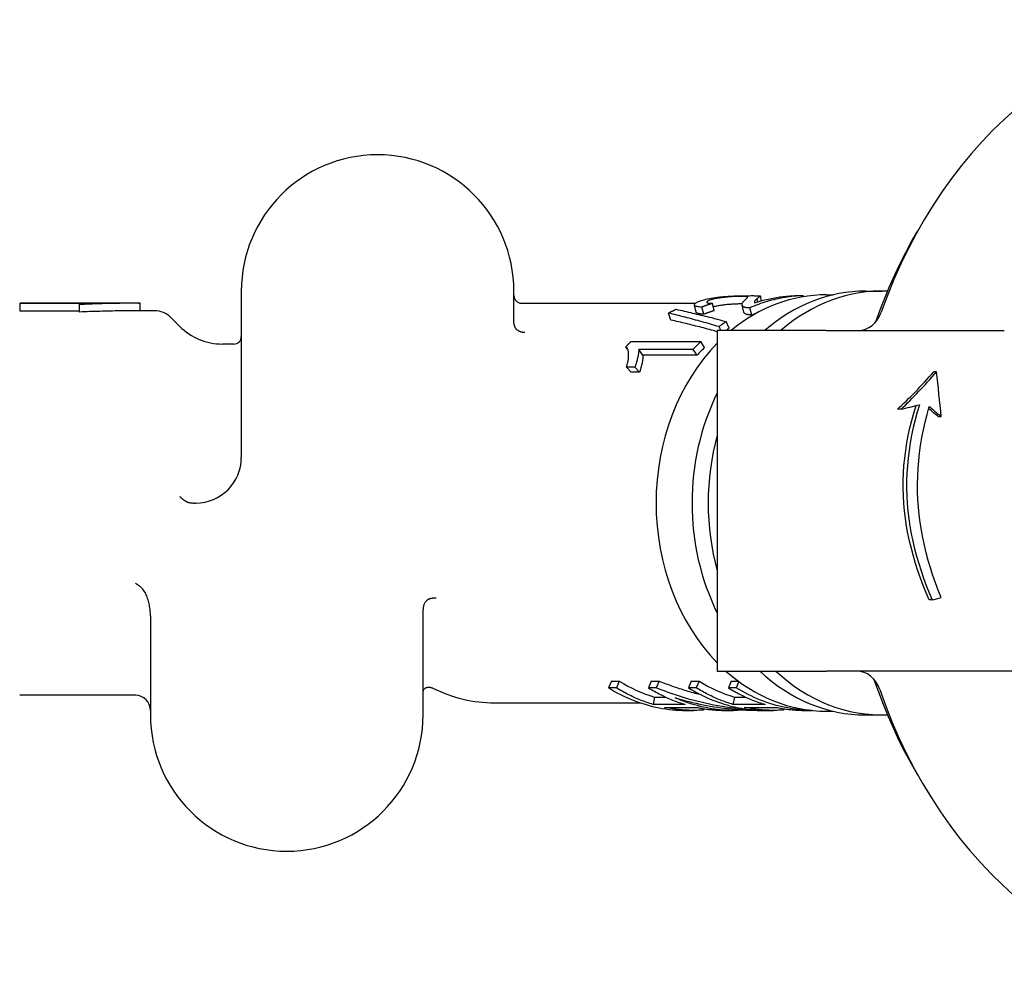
# Model space of a CAD drawing. Header units: millimetres. Extents: x 7 to 3694, y 32 to 425.
# Tile 8 of 11: x 219 to 284, y 361 to 425. Entities that reach past the tile are written whole.
import ezdxf

# ---------------------------------------------------------------- set-up
doc = ezdxf.new("R2010")
doc.units = ezdxf.units.MM
doc.layers.add('DETAIL', color=2, linetype='Continuous')

msp = doc.modelspace()

# ---------------------------------------------------------------- linework, layer by layer
at = {"layer": 'DETAIL'}
for p, q in [((233.191, 406.788), (233.191, 395.788)), ((251.191, 404.658), (251.191, 406.788)), ((267.471, 406.454), (267.49, 406.133)), ((269.743, 406.484), (270.285, 406.484)), ((270.287, 406.407), (270.285, 406.484)), ((271.84, 406.538), (272.263, 406.538)), ((274.421, 406.788), (275.485, 406.788)), ((218.591, 405.963), (218.591, 405.988)), ((226.398, 405.988), (218.591, 405.988)), ((222.51, 405.963), (218.591, 405.963)), ((218.591, 405.464), (218.591, 405.963)), ((222.51, 405.897), (222.51, 405.963)), ((222.51, 405.4), (222.51, 405.897)), ((226.51, 405.488), (226.51, 405.988)), ((251.691, 405.988), (263.184, 405.988)), ((263.228, 405.394), (263.108, 405.866)), ((263.736, 405.254), (263.601, 405.726)), ((264.424, 405.496), (264.314, 405.977)), ((266.377, 405.394), (266.258, 405.858)), ((267.289, 406.074), (267.259, 406.293)), ((218.591, 405.488), (218.557, 405.488)), ((222.51, 405.464), (218.591, 405.464)), ((227.47, 405.488), (226.51, 405.488)), ((261.556, 404.873), (261.392, 405.331)), ((266.904, 405.205), (266.765, 405.676)), ((229.12, 404.46), (228.531, 405.049)), ((264.866, 404.188), (264.741, 404.436)), ((265.404, 404.331), (265.206, 404.769)), ((264.622, 404.188), (264.622, 381.688)), ((271.808, 404.188), (264.622, 404.188)), ((271.808, 404.188), (283.575, 404.188)), ((232.691, 403.288), (231.948, 403.288)), ((258.702, 402.959), (258.591, 403.114)), ((258.921, 403.452), (263.527, 403.452)), ((263.784, 403.063), (263.527, 403.452)), ((263.019, 402.921), (259.431, 402.921)), ((259.706, 402.551), (259.431, 402.921)), ((263.295, 402.551), (259.706, 402.551)), ((263.295, 402.551), (263.019, 402.921)), ((259.179, 401.757), (258.634, 401.757)), ((258.943, 401.43), (258.634, 401.757)), ((259.489, 401.43), (258.943, 401.43)), ((259.489, 401.43), (259.179, 401.757)), ((279.107, 401.46), (278.924, 401.46)), ((276.755, 398.983), (276.517, 398.983)), ((279.413, 398.47), (279.235, 398.47)), ((278.804, 386.382), (278.616, 386.382)), ((245.194, 378.788), (245.194, 385.751)), ((227.194, 385.343), (227.194, 378.788)), ((264.622, 381.688), (271.808, 381.688)), ((283.575, 381.688), (271.808, 381.688)), ((290.732, 381.688), (283.575, 381.688)), ((257.626, 381.027), (257.44, 380.581)), ((257.626, 381.027), (258.142, 381.027)), ((258.142, 381.027), (257.956, 380.581)), ((260.264, 381.027), (260.078, 380.581)), ((260.264, 381.027), (260.78, 381.027)), ((260.78, 381.027), (260.594, 380.581)), ((262.903, 381.027), (262.717, 380.581)), ((262.903, 381.027), (263.419, 381.027)), ((263.419, 381.027), (263.233, 380.581)), ((265.541, 381.027), (265.355, 380.581)), ((265.541, 381.027), (266.005, 381.027)), ((257.956, 380.581), (257.44, 380.581)), ((260.594, 380.581), (260.078, 380.581)), ((263.233, 380.581), (262.717, 380.581)), ((265.871, 380.581), (265.355, 380.581)), ((266.045, 380.998), (265.871, 380.581)), ((226.194, 380.088), (218.557, 380.088)), ((260.479, 379.967), (260.381, 379.482)), ((260.479, 379.967), (261.218, 379.967)), ((265.756, 379.967), (265.658, 379.482)), ((265.756, 379.967), (266.495, 379.967)), ((249.91, 379.588), (259.53, 379.588)), ((262.504, 379.482), (260.381, 379.482)), ((261.13, 379.29), (263.252, 379.29)), ((262.534, 379.088), (263.051, 379.088)), ((263.709, 379.205), (263.713, 379.112)), ((265.173, 379.088), (265.689, 379.088)), ((267.78, 379.482), (265.658, 379.482)), ((266.351, 379.122), (266.352, 379.112)), ((266.407, 379.29), (268.529, 379.29)), ((267.505, 379.088), (268.327, 379.088)), ((268.986, 379.205), (268.99, 379.112)), ((270.45, 379.088), (270.88, 379.088)), ((271.84, 379.038), (272.263, 379.038)), ((274.421, 378.788), (275.485, 378.788))]:
    msp.add_line(p, q, dxfattribs=at)
at = {"layer": 'DETAIL', "flags": 128}
for points in [[(275.09, 404.758), (275.374, 405.547), (275.677, 406.326), (275.998, 407.095), (276.337, 407.853), (276.693, 408.6), (277.066, 409.335), (277.457, 410.058), (277.864, 410.768)], [(263.984, 406.273), (264.114, 406.3), (264.244, 406.324), (264.375, 406.346), (264.507, 406.366), (264.64, 406.383), (264.773, 406.398), (264.907, 406.412), (265.041, 406.424), (265.176, 406.434), (265.311, 406.443), (265.447, 406.451), (265.584, 406.458), (265.719, 406.464), (265.85, 406.468), (265.977, 406.472), (266.1, 406.475), (266.22, 406.478), (266.335, 406.479), (266.447, 406.481), (266.555, 406.482), (266.659, 406.483), (266.759, 406.483), (266.855, 406.484), (266.947, 406.484)], [(266.25, 406.437), (266.193, 406.436), (266.133, 406.436), (266.071, 406.435), (266.007, 406.433), (265.94, 406.431), (265.87, 406.429), (265.798, 406.426), (265.724, 406.422), (265.647, 406.418), (265.567, 406.413), (265.486, 406.408), (265.402, 406.402), (265.317, 406.395), (265.232, 406.388), (265.149, 406.38), (265.066, 406.371), (264.984, 406.361), (264.903, 406.351), (264.823, 406.34), (264.743, 406.328), (264.665, 406.315), (264.587, 406.301), (264.51, 406.286), (264.434, 406.27)], [(266.401, 406.151), (266.441, 406.189), (266.477, 406.222), (266.509, 406.252), (266.537, 406.278), (266.561, 406.302), (266.581, 406.322), (266.597, 406.34), (266.609, 406.355), (266.616, 406.368), (266.62, 406.38), (266.619, 406.389), (266.614, 406.398), (266.605, 406.405), (266.592, 406.411), (266.575, 406.416), (266.555, 406.421), (266.53, 406.425), (266.502, 406.428), (266.47, 406.431), (266.433, 406.433), (266.393, 406.434), (266.35, 406.436), (266.302, 406.436), (266.25, 406.437)], [(270.285, 406.484), (270.136, 406.478), (269.986, 406.47), (269.836, 406.459), (269.687, 406.446), (269.537, 406.43), (269.388, 406.412), (269.239, 406.391), (269.091, 406.368), (268.942, 406.343), (268.794, 406.315), (268.646, 406.285), (268.499, 406.252), (268.351, 406.217), (268.205, 406.18), (268.058, 406.14), (267.912, 406.098), (267.767, 406.053), (267.622, 406.006), (267.478, 405.957), (267.334, 405.905), (267.191, 405.852), (267.048, 405.795), (266.906, 405.737), (266.765, 405.676)], [(266.947, 406.484), (267.014, 406.484), (267.076, 406.483), (267.134, 406.483), (267.187, 406.483), (267.236, 406.482), (267.28, 406.481), (267.32, 406.48), (267.355, 406.478), (267.385, 406.477), (267.411, 406.474), (267.432, 406.472), (267.449, 406.468), (267.461, 406.464), (267.468, 406.46), (267.471, 406.454), (267.469, 406.447), (267.462, 406.439), (267.45, 406.428), (267.431, 406.415), (267.408, 406.399), (267.379, 406.379), (267.344, 406.355), (267.304, 406.327), (267.259, 406.293)], [(267.108, 406.016), (267.215, 406.05), (267.323, 406.084), (267.431, 406.116), (267.539, 406.147), (267.648, 406.176), (267.757, 406.204), (267.866, 406.231), (267.975, 406.257), (268.085, 406.281), (268.194, 406.304), (268.304, 406.325), (268.414, 406.345), (268.524, 406.364), (268.634, 406.382), (268.745, 406.398), (268.855, 406.413), (268.966, 406.427), (269.077, 406.439), (269.188, 406.45), (269.299, 406.459), (269.41, 406.467), (269.521, 406.474), (269.632, 406.48), (269.743, 406.484)], [(226.51, 405.988), (226.343, 405.988), (226.177, 405.987), (226.01, 405.986), (225.843, 405.985), (225.677, 405.984), (225.51, 405.982), (225.343, 405.98), (225.177, 405.977), (225.01, 405.974), (224.843, 405.971), (224.677, 405.968), (224.51, 405.964), (224.343, 405.96), (224.177, 405.956), (224.01, 405.951), (223.843, 405.947), (223.677, 405.941), (223.51, 405.936), (223.343, 405.93), (223.177, 405.924), (223.01, 405.918), (222.843, 405.911), (222.677, 405.904), (222.51, 405.897)], [(226.398, 405.988), (226.403, 405.988), (226.407, 405.988), (226.412, 405.988), (226.417, 405.988), (226.421, 405.988), (226.426, 405.988), (226.431, 405.988), (226.435, 405.988), (226.44, 405.988), (226.445, 405.988), (226.449, 405.988), (226.454, 405.988), (226.459, 405.988), (226.463, 405.988), (226.468, 405.988), (226.473, 405.988), (226.477, 405.988), (226.482, 405.988), (226.487, 405.988), (226.491, 405.988), (226.496, 405.988), (226.501, 405.988), (226.505, 405.988), (226.51, 405.988)], [(263.601, 405.726), (263.51, 405.732), (263.427, 405.74), (263.354, 405.751), (263.291, 405.763), (263.236, 405.777), (263.192, 405.793), (263.156, 405.811), (263.13, 405.831), (263.114, 405.852), (263.106, 405.875), (263.109, 405.899), (263.121, 405.925), (263.142, 405.952), (263.173, 405.98), (263.212, 406.008), (263.261, 406.037), (263.319, 406.067), (263.386, 406.097), (263.463, 406.126), (263.548, 406.156), (263.643, 406.186), (263.748, 406.216), (263.861, 406.245), (263.984, 406.273)], [(264.314, 405.977), (264.284, 405.968), (264.254, 405.958), (264.224, 405.948), (264.194, 405.939), (264.164, 405.929), (264.134, 405.919), (264.105, 405.909), (264.075, 405.899), (264.045, 405.889), (264.015, 405.879), (263.986, 405.868), (263.956, 405.858), (263.926, 405.847), (263.897, 405.837), (263.867, 405.826), (263.837, 405.815), (263.808, 405.805), (263.778, 405.794), (263.749, 405.783), (263.719, 405.772), (263.69, 405.76), (263.66, 405.749), (263.631, 405.738), (263.601, 405.726)], [(264.434, 406.27), (264.358, 406.252), (264.288, 406.235), (264.224, 406.217), (264.167, 406.2), (264.115, 406.182), (264.07, 406.165), (264.03, 406.148), (263.997, 406.132), (263.97, 406.116), (263.948, 406.1), (263.933, 406.085), (263.924, 406.07), (263.921, 406.056), (263.925, 406.043), (263.935, 406.031), (263.951, 406.02), (263.974, 406.01), (264.003, 406.002), (264.039, 405.995), (264.081, 405.989), (264.13, 405.984), (264.185, 405.98), (264.246, 405.978), (264.314, 405.977)], [(264.507, 405.778), (264.501, 405.776), (264.494, 405.775), (264.488, 405.773), (264.482, 405.772), (264.476, 405.771), (264.47, 405.769), (264.464, 405.768), (264.458, 405.766), (264.452, 405.765), (264.446, 405.764), (264.44, 405.762), (264.434, 405.761), (264.428, 405.759), (264.423, 405.758), (264.417, 405.757), (264.411, 405.755), (264.406, 405.754), (264.4, 405.752), (264.394, 405.751), (264.389, 405.75), (264.383, 405.748), (264.378, 405.747), (264.373, 405.745), (264.367, 405.744)], [(266.26, 405.938), (266.203, 405.938), (266.143, 405.937), (266.082, 405.936), (266.018, 405.934), (265.952, 405.932), (265.884, 405.93), (265.813, 405.927), (265.741, 405.924), (265.666, 405.919), (265.589, 405.915), (265.51, 405.91), (265.428, 405.904), (265.347, 405.897), (265.266, 405.89), (265.186, 405.882), (265.107, 405.874), (265.029, 405.865), (264.952, 405.855), (264.876, 405.844), (264.8, 405.833), (264.725, 405.82), (264.652, 405.807), (264.579, 405.793), (264.507, 405.778)], [(266.446, 405.708), (266.418, 405.718), (266.391, 405.728), (266.367, 405.74), (266.345, 405.752), (266.326, 405.765), (266.308, 405.779), (266.294, 405.794), (266.281, 405.809), (266.271, 405.825), (266.263, 405.842), (266.257, 405.859), (266.254, 405.877), (266.253, 405.895), (266.255, 405.915), (266.259, 405.935), (266.265, 405.957), (266.274, 405.979), (266.285, 406.002), (266.298, 406.026), (266.314, 406.05), (266.332, 406.075), (266.353, 406.1), (266.376, 406.126), (266.401, 406.151)], [(267.259, 406.293), (267.232, 406.272), (267.207, 406.252), (267.184, 406.232), (267.163, 406.213), (267.145, 406.195), (267.129, 406.178), (267.115, 406.162), (267.103, 406.147), (267.093, 406.133), (267.085, 406.121), (267.079, 406.11), (267.075, 406.101), (267.073, 406.093), (267.072, 406.085), (267.071, 406.077), (267.071, 406.069), (267.073, 406.062), (267.075, 406.055), (267.078, 406.047), (267.082, 406.041), (267.087, 406.034), (267.093, 406.028), (267.1, 406.022), (267.108, 406.016)], [(226.51, 405.488), (226.343, 405.488), (226.177, 405.487), (226.01, 405.486), (225.843, 405.485), (225.677, 405.484), (225.51, 405.482), (225.343, 405.48), (225.177, 405.477), (225.01, 405.475), (224.843, 405.472), (224.677, 405.469), (224.51, 405.465), (224.343, 405.461), (224.177, 405.457), (224.01, 405.453), (223.843, 405.448), (223.677, 405.443), (223.51, 405.438), (223.343, 405.432), (223.177, 405.427), (223.01, 405.42), (222.843, 405.414), (222.677, 405.407), (222.51, 405.4)], [(261.392, 405.331), (261.412, 405.342), (261.433, 405.353), (261.453, 405.364), (261.474, 405.374), (261.495, 405.385), (261.515, 405.396), (261.536, 405.407), (261.557, 405.417), (261.577, 405.428), (261.598, 405.438), (261.619, 405.449), (261.64, 405.459), (261.661, 405.47), (261.681, 405.48), (261.702, 405.49), (261.723, 405.501), (261.744, 405.511), (261.765, 405.521), (261.786, 405.531), (261.807, 405.541), (261.827, 405.551), (261.848, 405.561), (261.869, 405.571), (261.89, 405.581)], [(264.741, 404.436), (264.599, 404.478), (264.457, 404.519), (264.316, 404.561), (264.175, 404.601), (264.034, 404.642), (263.893, 404.682), (263.753, 404.721), (263.613, 404.76), (263.473, 404.799), (263.333, 404.838), (263.193, 404.876), (263.053, 404.913), (262.914, 404.95), (262.775, 404.987), (262.636, 405.023), (262.497, 405.059), (262.358, 405.094), (262.219, 405.129), (262.081, 405.164), (261.943, 405.198), (261.805, 405.232), (261.667, 405.265), (261.529, 405.298), (261.392, 405.331)], [(261.89, 405.581), (262.027, 405.552), (262.163, 405.523), (262.3, 405.493), (262.437, 405.463), (262.573, 405.432), (262.711, 405.401), (262.848, 405.369), (262.985, 405.337), (263.123, 405.305), (263.26, 405.272), (263.398, 405.239), (263.536, 405.205), (263.674, 405.171), (263.813, 405.137), (263.951, 405.102), (264.09, 405.066), (264.229, 405.031), (264.368, 404.995), (264.507, 404.958), (264.646, 404.921), (264.786, 404.883), (264.926, 404.846), (265.066, 404.807), (265.206, 404.769)], [(263.736, 405.254), (263.697, 405.256), (263.66, 405.259), (263.624, 405.262), (263.589, 405.265), (263.556, 405.268), (263.525, 405.272), (263.495, 405.276), (263.467, 405.281), (263.44, 405.286), (263.415, 405.291), (263.392, 405.296), (263.37, 405.302), (263.349, 405.308), (263.331, 405.314), (263.313, 405.321), (263.298, 405.328), (263.283, 405.335), (263.271, 405.343), (263.26, 405.351), (263.25, 405.359), (263.243, 405.368), (263.236, 405.376), (263.231, 405.385), (263.228, 405.394)], [(264.424, 405.496), (264.396, 405.487), (264.367, 405.477), (264.338, 405.468), (264.309, 405.459), (264.28, 405.449), (264.251, 405.44), (264.222, 405.43), (264.194, 405.42), (264.165, 405.411), (264.136, 405.401), (264.107, 405.391), (264.079, 405.381), (264.05, 405.371), (264.021, 405.361), (263.993, 405.35), (263.964, 405.34), (263.936, 405.33), (263.907, 405.319), (263.879, 405.308), (263.85, 405.298), (263.821, 405.287), (263.793, 405.276), (263.765, 405.265), (263.736, 405.254)], [(266.583, 405.236), (266.568, 405.241), (266.554, 405.245), (266.54, 405.25), (266.527, 405.255), (266.514, 405.261), (266.502, 405.266), (266.491, 405.272), (266.48, 405.278), (266.469, 405.284), (266.459, 405.29), (266.45, 405.296), (266.441, 405.303), (266.433, 405.31), (266.425, 405.317), (266.418, 405.324), (266.411, 405.331), (266.405, 405.338), (266.399, 405.346), (266.394, 405.353), (266.389, 405.361), (266.385, 405.369), (266.382, 405.377), (266.379, 405.385), (266.377, 405.394)], [(266.765, 405.676), (266.748, 405.676), (266.731, 405.676), (266.714, 405.676), (266.698, 405.676), (266.682, 405.676), (266.667, 405.677), (266.652, 405.678), (266.637, 405.678), (266.623, 405.679), (266.608, 405.68), (266.595, 405.681), (266.581, 405.683), (266.568, 405.684), (266.555, 405.686), (266.543, 405.687), (266.531, 405.689), (266.519, 405.691), (266.508, 405.693), (266.497, 405.695), (266.486, 405.697), (266.475, 405.7), (266.465, 405.702), (266.456, 405.705), (266.446, 405.708)], [(266.904, 405.205), (266.887, 405.205), (266.87, 405.205), (266.853, 405.205), (266.837, 405.206), (266.821, 405.206), (266.806, 405.207), (266.791, 405.207), (266.776, 405.208), (266.761, 405.209), (266.747, 405.21), (266.733, 405.211), (266.72, 405.212), (266.706, 405.213), (266.694, 405.215), (266.681, 405.217), (266.669, 405.218), (266.657, 405.22), (266.645, 405.222), (266.634, 405.224), (266.623, 405.226), (266.612, 405.229), (266.602, 405.231), (266.592, 405.233), (266.583, 405.236)], [(251.191, 404.658), (251.192, 404.641), (251.192, 404.625), (251.193, 404.609), (251.195, 404.593), (251.197, 404.576), (251.2, 404.56), (251.203, 404.544), (251.207, 404.529), (251.211, 404.513), (251.215, 404.497), (251.22, 404.482), (251.225, 404.466), (251.231, 404.451), (251.238, 404.436), (251.245, 404.421), (251.252, 404.407), (251.259, 404.392), (251.268, 404.378), (251.276, 404.364), (251.285, 404.351), (251.294, 404.337), (251.304, 404.324), (251.314, 404.312), (251.325, 404.299)], [(264.622, 404.104), (264.492, 404.14), (264.363, 404.175), (264.234, 404.211), (264.105, 404.245), (263.976, 404.28), (263.848, 404.314), (263.719, 404.348), (263.591, 404.381), (263.463, 404.415), (263.335, 404.447), (263.207, 404.48), (263.079, 404.512), (262.952, 404.544), (262.824, 404.576), (262.697, 404.607), (262.569, 404.638), (262.442, 404.668), (262.315, 404.699), (262.189, 404.728), (262.062, 404.758), (261.935, 404.787), (261.809, 404.816), (261.683, 404.845), (261.556, 404.873)], [(265.206, 404.769), (265.186, 404.755), (265.166, 404.742), (265.147, 404.729), (265.127, 404.715), (265.108, 404.702), (265.088, 404.688), (265.069, 404.674), (265.049, 404.661), (265.03, 404.647), (265.01, 404.633), (264.991, 404.619), (264.971, 404.606), (264.952, 404.592), (264.933, 404.578), (264.913, 404.564), (264.894, 404.55), (264.875, 404.536), (264.856, 404.521), (264.836, 404.507), (264.817, 404.493), (264.798, 404.479), (264.779, 404.464), (264.76, 404.45), (264.741, 404.436)], [(251.904, 404.061), (251.883, 404.058), (251.86, 404.057), (251.837, 404.057), (251.814, 404.057), (251.79, 404.059), (251.766, 404.062), (251.742, 404.065), (251.717, 404.07), (251.693, 404.076), (251.667, 404.082), (251.642, 404.09), (251.617, 404.099), (251.591, 404.109), (251.566, 404.121), (251.54, 404.133), (251.514, 404.147), (251.489, 404.162), (251.464, 404.178), (251.439, 404.195), (251.415, 404.214), (251.391, 404.233), (251.368, 404.254), (251.346, 404.276), (251.325, 404.299)], [(258.591, 403.114), (258.604, 403.129), (258.618, 403.143), (258.632, 403.157), (258.645, 403.172), (258.659, 403.186), (258.672, 403.2), (258.686, 403.214), (258.7, 403.229), (258.713, 403.243), (258.727, 403.257), (258.741, 403.271), (258.754, 403.285), (258.768, 403.299), (258.782, 403.313), (258.796, 403.327), (258.81, 403.341), (258.823, 403.355), (258.837, 403.369), (258.851, 403.383), (258.865, 403.397), (258.879, 403.411), (258.893, 403.424), (258.907, 403.438), (258.921, 403.452)], [(258.634, 401.757), (258.657, 401.842), (258.678, 401.925), (258.697, 402.005), (258.714, 402.082), (258.729, 402.158), (258.742, 402.231), (258.752, 402.302), (258.76, 402.371), (258.765, 402.437), (258.769, 402.502), (258.769, 402.564), (258.768, 402.624), (258.764, 402.681), (258.759, 402.736), (258.751, 402.787), (258.741, 402.835), (258.73, 402.88), (258.716, 402.922), (258.701, 402.961), (258.683, 402.998), (258.663, 403.031), (258.641, 403.062), (258.617, 403.089), (258.591, 403.114)], [(263.527, 403.452), (263.505, 403.43), (263.483, 403.409), (263.462, 403.388), (263.44, 403.366), (263.419, 403.344), (263.397, 403.323), (263.376, 403.301), (263.355, 403.279), (263.333, 403.257), (263.312, 403.235), (263.291, 403.213), (263.27, 403.191), (263.248, 403.169), (263.227, 403.147), (263.206, 403.124), (263.185, 403.102), (263.164, 403.079), (263.143, 403.057), (263.123, 403.034), (263.102, 403.012), (263.081, 402.989), (263.06, 402.966), (263.04, 402.944), (263.019, 402.921)], [(259.431, 402.921), (259.433, 402.887), (259.433, 402.852), (259.432, 402.814), (259.43, 402.775), (259.426, 402.734), (259.421, 402.69), (259.415, 402.645), (259.407, 402.598), (259.398, 402.548), (259.388, 402.497), (259.376, 402.443), (259.363, 402.387), (259.35, 402.331), (259.336, 402.275), (259.322, 402.22), (259.308, 402.166), (259.293, 402.112), (259.278, 402.059), (259.262, 402.007), (259.246, 401.955), (259.23, 401.904), (259.214, 401.855), (259.197, 401.806), (259.179, 401.757)], [(259.706, 402.551), (259.709, 402.519), (259.711, 402.484), (259.711, 402.448), (259.71, 402.41), (259.708, 402.371), (259.704, 402.329), (259.699, 402.285), (259.693, 402.24), (259.685, 402.192), (259.677, 402.142), (259.667, 402.091), (259.656, 402.037), (259.644, 401.983), (259.632, 401.929), (259.619, 401.876), (259.606, 401.823), (259.593, 401.772), (259.579, 401.721), (259.565, 401.67), (259.551, 401.621), (259.536, 401.572), (259.521, 401.524), (259.505, 401.476), (259.489, 401.43)], [(278.616, 386.382), (278.415, 386.859), (278.224, 387.339), (278.043, 387.822), (277.874, 388.307), (277.717, 388.795), (277.572, 389.285), (277.439, 389.777), (277.32, 390.271), (277.215, 390.767), (277.125, 391.264), (277.049, 391.762), (276.987, 392.261), (276.941, 392.76), (276.911, 393.26), (276.896, 393.76), (276.898, 394.26), (276.916, 394.76), (276.949, 395.26), (276.998, 395.759), (277.063, 396.258), (277.142, 396.756), (277.235, 397.253), (277.343, 397.748), (277.465, 398.242), (277.6, 398.733), (277.748, 399.223)], [(277.969, 399.28), (277.821, 398.78), (277.685, 398.279), (277.563, 397.777), (277.456, 397.273), (277.363, 396.769), (277.284, 396.264), (277.221, 395.759), (277.173, 395.254), (277.14, 394.751), (277.123, 394.248), (277.122, 393.747), (277.137, 393.247), (277.167, 392.747), (277.212, 392.247), (277.272, 391.748), (277.346, 391.251), (277.435, 390.754), (277.537, 390.26), (277.653, 389.767), (277.782, 389.276), (277.924, 388.787), (278.078, 388.3), (278.243, 387.817), (278.42, 387.335), (278.607, 386.857), (278.804, 386.382)], [(279.404, 386.538), (279.213, 387.023), (279.032, 387.511), (278.861, 388.002), (278.703, 388.496), (278.556, 388.993), (278.422, 389.492), (278.301, 389.993), (278.194, 390.495), (278.101, 390.999), (278.021, 391.505), (277.956, 392.011), (277.905, 392.518), (277.869, 393.025), (277.849, 393.532), (277.843, 394.039), (277.854, 394.547), (277.879, 395.057), (277.92, 395.568), (277.976, 396.081), (278.047, 396.594), (278.133, 397.107), (278.234, 397.62), (278.349, 398.132), (278.478, 398.643), (278.621, 399.152)], [(229.498, 392.915), (229.481, 392.926), (229.464, 392.937), (229.447, 392.948), (229.43, 392.959), (229.413, 392.971), (229.396, 392.982), (229.38, 392.994), (229.364, 393.006), (229.348, 393.018), (229.332, 393.03), (229.317, 393.042), (229.302, 393.054), (229.287, 393.067), (229.272, 393.079), (229.257, 393.091), (229.243, 393.104), (229.229, 393.116), (229.216, 393.129), (229.202, 393.141), (229.189, 393.154), (229.176, 393.166), (229.164, 393.179), (229.152, 393.192), (229.14, 393.204)], [(229.498, 392.915), (229.522, 392.902), (229.546, 392.889), (229.57, 392.877), (229.595, 392.866), (229.621, 392.857), (229.647, 392.847), (229.673, 392.839), (229.7, 392.832), (229.726, 392.825), (229.753, 392.819), (229.78, 392.813), (229.807, 392.808), (229.835, 392.804), (229.862, 392.8), (229.889, 392.797), (229.916, 392.795), (229.944, 392.792), (229.972, 392.791), (229.999, 392.789), (230.027, 392.788), (230.055, 392.788), (230.082, 392.787), (230.11, 392.787), (230.137, 392.788)], [(226.194, 387.498), (226.207, 387.49), (226.22, 387.481), (226.232, 387.473), (226.245, 387.465), (226.258, 387.457), (226.271, 387.448), (226.283, 387.44), (226.296, 387.431), (226.309, 387.423), (226.321, 387.414), (226.334, 387.406), (226.347, 387.397), (226.359, 387.388), (226.372, 387.379), (226.385, 387.371), (226.397, 387.362), (226.41, 387.353), (226.423, 387.344), (226.435, 387.335), (226.448, 387.326), (226.46, 387.317), (226.473, 387.308), (226.485, 387.298), (226.498, 387.289)], [(227.194, 385.343), (227.193, 385.427), (227.19, 385.514), (227.184, 385.601), (227.176, 385.69), (227.166, 385.779), (227.153, 385.868), (227.139, 385.958), (227.122, 386.048), (227.103, 386.137), (227.081, 386.225), (227.058, 386.313), (227.032, 386.399), (227.005, 386.483), (226.975, 386.566), (226.943, 386.646), (226.909, 386.724), (226.873, 386.801), (226.832, 386.879), (226.786, 386.957), (226.736, 387.033), (226.682, 387.105), (226.625, 387.173), (226.563, 387.235), (226.498, 387.289)], [(245.577, 386.435), (245.546, 386.423), (245.517, 386.408), (245.489, 386.392), (245.462, 386.373), (245.437, 386.353), (245.412, 386.331), (245.39, 386.307), (245.368, 386.282), (245.348, 386.256), (245.329, 386.229), (245.311, 386.2), (245.294, 386.171), (245.279, 386.14), (245.264, 386.107), (245.251, 386.074), (245.239, 386.04), (245.229, 386.005), (245.22, 385.97), (245.212, 385.934), (245.206, 385.897), (245.201, 385.861), (245.197, 385.824), (245.195, 385.788), (245.194, 385.751)], [(246.054, 386.492), (246.039, 386.495), (246.024, 386.497), (246.008, 386.499), (245.991, 386.5), (245.974, 386.501), (245.956, 386.502), (245.937, 386.502), (245.919, 386.501), (245.899, 386.501), (245.88, 386.499), (245.86, 386.498), (245.839, 386.495), (245.818, 386.493), (245.797, 386.49), (245.776, 386.486), (245.754, 386.482), (245.732, 386.478), (245.71, 386.473), (245.688, 386.468), (245.666, 386.462), (245.643, 386.456), (245.621, 386.449), (245.599, 386.442), (245.577, 386.435)], [(260.78, 381.027), (260.89, 380.983), (261, 380.939), (261.11, 380.896), (261.221, 380.854), (261.332, 380.812), (261.443, 380.771), (261.554, 380.731), (261.665, 380.691), (261.777, 380.653), (261.889, 380.614), (262.001, 380.577), (262.114, 380.54), (262.227, 380.504), (262.34, 380.468), (262.453, 380.433), (262.566, 380.399), (262.679, 380.365), (262.793, 380.333), (262.907, 380.3), (263.021, 380.269), (263.136, 380.238), (263.25, 380.208), (263.365, 380.179), (263.48, 380.15)], [(277.864, 374.809), (277.438, 375.552), (277.031, 376.31), (276.642, 377.08), (276.272, 377.864), (275.922, 378.66), (275.591, 379.468), (275.279, 380.286), (274.988, 381.115)], [(245.194, 380.282), (245.197, 380.323), (245.203, 380.361), (245.213, 380.396), (245.226, 380.429), (245.243, 380.459), (245.262, 380.486), (245.283, 380.511), (245.306, 380.533), (245.332, 380.552), (245.358, 380.569), (245.387, 380.584), (245.417, 380.596), (245.448, 380.606), (245.48, 380.614), (245.514, 380.619), (245.548, 380.622), (245.583, 380.622), (245.619, 380.62), (245.656, 380.616), (245.693, 380.609), (245.732, 380.6), (245.77, 380.588), (245.809, 380.573), (245.848, 380.555)], [(257.44, 380.581), (257.637, 380.462), (257.836, 380.347), (258.037, 380.237), (258.24, 380.132), (258.445, 380.032), (258.651, 379.936), (258.858, 379.846), (259.067, 379.761), (259.277, 379.68), (259.489, 379.605), (259.701, 379.535), (259.915, 379.47), (260.13, 379.409), (260.346, 379.354), (260.562, 379.304), (260.779, 379.26), (260.997, 379.22), (261.216, 379.186), (261.435, 379.156), (261.654, 379.132), (261.874, 379.113), (262.094, 379.1), (262.314, 379.092), (262.534, 379.089)], [(260.381, 379.482), (260.277, 379.514), (260.172, 379.547), (260.068, 379.581), (259.964, 379.617), (259.86, 379.654), (259.756, 379.692), (259.653, 379.731), (259.551, 379.772), (259.448, 379.814), (259.346, 379.856), (259.244, 379.901), (259.143, 379.946), (259.042, 379.992), (258.941, 380.04), (258.84, 380.089), (258.74, 380.139), (258.641, 380.19), (258.542, 380.243), (258.443, 380.296), (258.345, 380.351), (258.247, 380.407), (258.149, 380.464), (258.052, 380.522), (257.956, 380.581)], [(260.078, 380.581), (260.175, 380.522), (260.272, 380.464), (260.369, 380.407), (260.467, 380.351), (260.565, 380.296), (260.664, 380.243), (260.763, 380.19), (260.863, 380.139), (260.963, 380.089), (261.063, 380.04), (261.164, 379.992), (261.265, 379.946), (261.366, 379.901), (261.468, 379.856), (261.57, 379.814), (261.673, 379.772), (261.776, 379.731), (261.879, 379.692), (261.982, 379.654), (262.086, 379.617), (262.19, 379.581), (262.294, 379.547), (262.399, 379.514), (262.504, 379.482)], [(267.188, 379.11), (266.905, 379.125), (266.623, 379.144), (266.341, 379.168), (266.06, 379.195), (265.779, 379.227), (265.498, 379.262), (265.218, 379.302), (264.939, 379.346), (264.66, 379.394), (264.382, 379.445), (264.105, 379.501), (263.828, 379.561), (263.553, 379.625), (263.278, 379.692), (263.004, 379.764), (262.732, 379.84), (262.46, 379.919), (262.19, 380.002), (261.92, 380.089), (261.652, 380.18), (261.386, 380.275), (261.121, 380.373), (260.857, 380.476), (260.594, 380.581)], [(262.717, 380.581), (262.891, 380.476), (263.066, 380.373), (263.243, 380.275), (263.421, 380.181), (263.601, 380.09), (263.781, 380.003), (263.963, 379.92), (264.147, 379.84), (264.331, 379.765), (264.516, 379.693), (264.702, 379.626), (264.89, 379.562), (265.078, 379.502), (265.266, 379.446), (265.456, 379.394), (265.646, 379.347), (265.837, 379.303), (266.029, 379.263), (266.221, 379.227), (266.414, 379.195), (266.607, 379.168), (266.8, 379.144), (266.994, 379.125), (267.188, 379.11)], [(265.658, 379.482), (265.553, 379.514), (265.449, 379.547), (265.345, 379.581), (265.241, 379.617), (265.137, 379.654), (265.033, 379.692), (264.93, 379.731), (264.827, 379.772), (264.725, 379.814), (264.623, 379.856), (264.521, 379.901), (264.42, 379.946), (264.318, 379.992), (264.218, 380.04), (264.117, 380.089), (264.017, 380.139), (263.918, 380.19), (263.819, 380.243), (263.72, 380.296), (263.622, 380.351), (263.524, 380.407), (263.426, 380.464), (263.329, 380.522), (263.233, 380.581)], [(265.355, 380.581), (265.452, 380.522), (265.549, 380.464), (265.646, 380.407), (265.744, 380.351), (265.842, 380.296), (265.941, 380.243), (266.04, 380.19), (266.14, 380.139), (266.24, 380.089), (266.34, 380.04), (266.441, 379.992), (266.542, 379.946), (266.643, 379.901), (266.745, 379.856), (266.847, 379.814), (266.95, 379.772), (267.052, 379.731), (267.156, 379.692), (267.259, 379.654), (267.363, 379.617), (267.467, 379.581), (267.571, 379.547), (267.676, 379.514), (267.78, 379.482)], [(270.876, 379.089), (270.66, 379.094), (270.443, 379.104), (270.227, 379.12), (270.011, 379.14), (269.796, 379.165), (269.58, 379.196), (269.366, 379.231), (269.152, 379.271), (268.938, 379.317), (268.726, 379.367), (268.514, 379.422), (268.303, 379.482), (268.093, 379.548), (267.884, 379.618), (267.677, 379.692), (267.47, 379.772), (267.265, 379.857), (267.061, 379.946), (266.859, 380.04), (266.658, 380.139), (266.459, 380.242), (266.261, 380.351), (266.065, 380.464), (265.871, 380.581)], [(266.352, 379.112), (266.16, 379.101), (265.969, 379.093), (265.778, 379.089), (265.586, 379.089), (265.395, 379.094), (265.203, 379.102), (265.012, 379.114), (264.821, 379.13), (264.63, 379.15), (264.44, 379.175), (264.249, 379.203), (264.06, 379.235), (263.87, 379.27), (263.682, 379.31), (263.494, 379.354), (263.306, 379.402), (263.119, 379.453), (262.933, 379.508), (262.748, 379.568), (262.563, 379.631), (262.38, 379.698), (262.197, 379.768), (262.016, 379.843), (261.835, 379.921)], [(261.835, 379.921), (262.065, 379.854), (262.296, 379.789), (262.528, 379.728), (262.76, 379.669), (262.993, 379.612), (263.227, 379.559), (263.461, 379.508), (263.696, 379.461), (263.931, 379.416), (264.167, 379.374), (264.403, 379.335), (264.64, 379.298), (264.878, 379.265), (265.115, 379.234), (265.353, 379.207), (265.591, 379.182), (265.83, 379.16), (266.069, 379.141), (266.308, 379.125), (266.547, 379.112), (266.786, 379.102), (267.026, 379.094), (267.265, 379.09), (267.505, 379.088)], [(263.713, 379.112), (263.605, 379.105), (263.498, 379.099), (263.39, 379.095), (263.282, 379.091), (263.173, 379.089), (263.065, 379.088), (262.957, 379.089), (262.849, 379.091), (262.741, 379.094), (262.633, 379.098), (262.525, 379.103), (262.418, 379.11), (262.31, 379.118), (262.202, 379.128), (262.094, 379.138), (261.987, 379.15), (261.879, 379.163), (261.772, 379.178), (261.664, 379.193), (261.557, 379.21), (261.45, 379.228), (261.343, 379.248), (261.237, 379.269), (261.13, 379.29)], [(263.252, 379.29), (263.332, 379.274), (263.411, 379.258), (263.49, 379.243), (263.57, 379.229), (263.65, 379.215), (263.729, 379.202), (263.809, 379.19), (263.889, 379.178), (263.969, 379.168), (264.049, 379.157), (264.129, 379.148), (264.209, 379.139), (264.289, 379.131), (264.369, 379.124), (264.45, 379.117), (264.53, 379.111), (264.61, 379.106), (264.69, 379.101), (264.771, 379.097), (264.851, 379.094), (264.932, 379.092), (265.012, 379.09), (265.092, 379.089), (265.173, 379.088)], [(268.99, 379.112), (268.882, 379.105), (268.774, 379.099), (268.666, 379.095), (268.558, 379.091), (268.45, 379.089), (268.342, 379.088), (268.234, 379.089), (268.126, 379.091), (268.018, 379.094), (267.91, 379.098), (267.802, 379.103), (267.694, 379.11), (267.587, 379.118), (267.479, 379.128), (267.371, 379.138), (267.264, 379.15), (267.156, 379.163), (267.049, 379.178), (266.941, 379.193), (266.834, 379.21), (266.727, 379.228), (266.62, 379.248), (266.514, 379.269), (266.407, 379.29)], [(268.529, 379.29), (268.609, 379.274), (268.688, 379.258), (268.767, 379.243), (268.847, 379.229), (268.927, 379.215), (269.006, 379.202), (269.086, 379.19), (269.166, 379.178), (269.246, 379.168), (269.326, 379.157), (269.406, 379.148), (269.486, 379.139), (269.566, 379.131), (269.646, 379.124), (269.726, 379.117), (269.807, 379.111), (269.887, 379.106), (269.967, 379.101), (270.048, 379.097), (270.128, 379.094), (270.208, 379.092), (270.289, 379.09), (270.369, 379.089), (270.45, 379.088)]]:
    msp.add_lwpolyline(points, dxfattribs=at)
at = {"layer": 'DETAIL'}
for centre, radius, start, end in [((242.191, 406.788), 9, 0, 180), ((251.691, 406.488), 0.5, 180, 270), ((227.47, 403.988), 1.5, 45, 90), ((231.948, 407.288), 4, 225, 270), ((232.691, 403.788), 0.5, 270, 0), ((230.191, 395.788), 3, 270.02838, 0), ((230.194, 389.788), 3, 90.02838, 91.09398), ((226.194, 379.088), 1, 0, 90), ((236.194, 378.788), 9, 180, 0)]:
    msp.add_arc(centre, radius, start, end, dxfattribs=at)
for centre, major_axis, ratio, start_param, end_param in [((299.474, 392.788), (0, 31.925), 0.819152, 0, 1.164741), ((271.84, 392.788), (0, 13.75), 0.819152, 0, 0.593317), ((274.421, 392.788), (0, 14), 0.819152, 0, 0.619299), ((275.485, 392.788), (0, 14), 0.819152, 6.250155, 6.902484), ((270.572, 392.788), (0, 13.2), 0.819152, 0.309128, 0.346159), ((273.944, 406.188), (0, -2), 0.819152, 0, 1.164741), ((270.649, 392.788), (0, -13.2), 0.819152, 3.648043, 3.66995), ((271.84, 392.788), (0, -13.75), 0.819152, 3.8372, 5.587578), ((270.572, 392.788), (0, -13.2), 0.819152, 3.820345, 3.879935), ((279.59, 410.215), (-8.635, -13.68), 0.289551, 0.811346, 1.070577), ((279.59, 410.215), (-8.862, -14.04), 0.289551, 0.84567, 1.091183), ((279.59, 328.33), (-8.004, 119.217), 0.046699, 5.338253, 5.369632), ((274.421, 392.788), (0, -14), 0.819152, 4.166132, 5.258646), ((279.59, 401.727), (9.734, 2.966), 0.188323, 4.360037, 4.488083), ((279.59, 392.181), (-8.964, 10.028), 0.313681, 5.087284, 5.155944), ((279.59, 392.181), (-9.2, 10.292), 0.313681, 5.068001, 5.149401), ((275.485, 392.788), (0, -14), 0.819152, 4.386247, 5.038531), ((279.59, 388.427), (9.738, 2.714), 0.175511, 4.582773, 4.644483), ((271.84, 392.788), (0, -13.75), 0.819152, 5.651905, 6.283185), ((274.421, 392.788), (0, -14), 0.819152, 5.627872, 6.283185), ((275.485, 392.788), (0, -14), 0.819152, 5.627872, 6.316215), ((273.84, 379.688), (0, 2), 0.819152, 5.108839, 6.283185), ((263.051, 392.788), (0, -13.2), 0.819152, 5.811978, 6.043038), ((268.327, 392.788), (0, -13.2), 0.819152, 5.811978, 6.043038), ((249.91, 392.788), (0, -13.2), 0.819152, 5.89808, 6.283185), ((299.474, 392.788), (0, -31.925), 0.819152, 5.108839, 6.283185)]:
    msp.add_ellipse(centre, major_axis=major_axis, ratio=ratio, start_param=start_param, end_param=end_param, dxfattribs=at)

doc.saveas('drawing.dxf')
